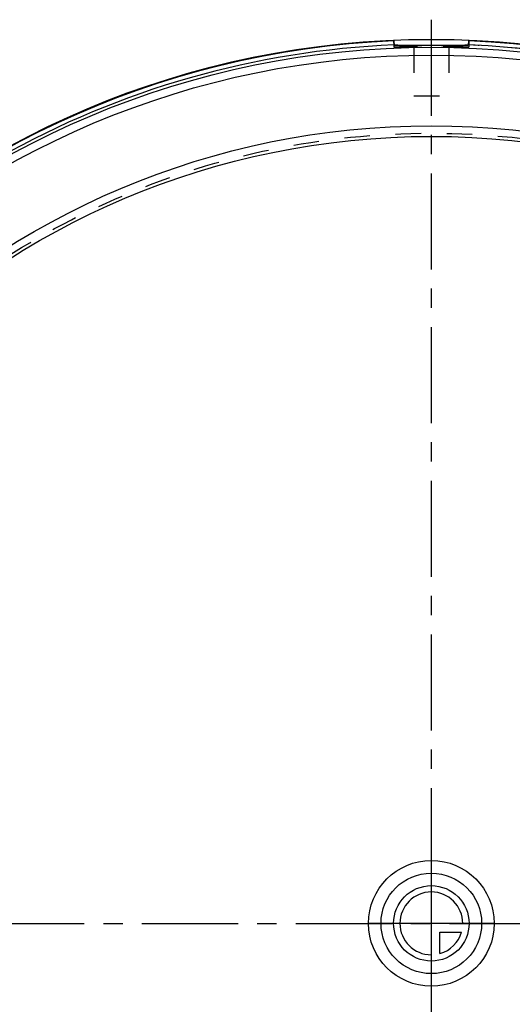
# Model space of a CAD drawing. Header units: millimetres. Extents: x 270 to 730, y 270 to 730.
# Tile 3 of 4: x 395 to 521, y 479 to 730. Entities that reach past the tile are written whole.
import ezdxf

# ---------------------------------------------------------------- set-up
doc = ezdxf.new("R2010")
doc.units = ezdxf.units.MM
doc.header["$LTSCALE"] = 65.185185
doc.linetypes.add('CENTER', pattern=[0.6, 0.375, -0.075, 0.075, -0.075])
doc.linetypes.add('HIDDEN', pattern=[0.2, 0.1, -0.1])
for name, color, linetype in [('KONST.EL_MIT_GEO', 7, 'CONTINUOUS'), ('KURVEN', 7, 'CONTINUOUS'), ('L1', 7, 'CONTINUOUS')]:
    doc.layers.add(name, color=color, linetype=linetype)

msp = doc.modelspace()

# ---------------------------------------------------------------- linework, layer by layer
at = {"layer": 'KONST.EL_MIT_GEO', "color": 7, "linetype": 'Continuous'}
for p, q in [((490.5, 724.59), (490.5, 724.8)), ((509.5, 724.59), (509.5, 724.8))]:
    msp.add_line(p, q, dxfattribs=at)
at = {"layer": 'KONST.EL_MIT_GEO', "color": 8, "linetype": 'HIDDEN'}
for p, q in [((490.5, 724.59), (490.5, 723)), ((490.5, 724.59), (490.5, 724.41)), ((509.5, 724.59), (509.5, 723)), ((509.5, 724.41), (509.5, 724.59)), ((509.5, 723), (490.5, 723)), ((495.55, 723), (495.55, 710.6)), ((496.96, 723.42), (497.56, 723.42)), ((502.55, 723.42), (503.05, 723.42)), ((504.45, 723), (504.45, 710.6)), ((495.55, 710.6), (504.45, 710.6))]:
    msp.add_line(p, q, dxfattribs=at)
at = {"layer": 'KONST.EL_MIT_GEO', "color": 7, "linetype": 'Continuous'}
for radius in [225, 223, 221, 203, 200.3]:
    msp.add_circle((500, 500), radius, dxfattribs=at)
at = {"layer": 'KONST.EL_MIT_GEO', "color": 8, "linetype": 'HIDDEN'}
msp.add_circle((500, 500), 201.1, dxfattribs=at)
at = {"layer": 'KONST.EL_MIT_GEO', "color": 7, "linetype": 'Continuous'}
for centre, radius, start, end in [((500, 500), 224.79, 92.4221, 87.5779), ((374.33, 724.47), 135.17, 359.9047, 0.0488), ((500, 500), 223.79, 133.306, 87.5794), ((500, 500), 223.79, 92.4206, 119.4294)]:
    msp.add_arc(centre, radius, start, end, dxfattribs=at)
at = {"layer": 'KONST.EL_MIT_GEO', "color": 8, "linetype": 'HIDDEN'}
for centre, radius, start, end in [((556.37, 724.4), 65.87, 179.9897, 180.1312), ((500, 500), 223.79, 133.1558, 87.5794)]:
    msp.add_arc(centre, radius, start, end, dxfattribs=at)
at = {"layer": 'KONST.EL_MIT_GEO', "color": 7, "linetype": 'Continuous'}
for points, knots in [([(490.55, 723.59), (490.52, 723.6), (490.52, 723.74), (490.5, 723.92), (490.5, 724.24), (490.5, 724.46), (490.5, 724.59)], [0, 0, 0, 0, 0.091626, 0.310082, 0.628792, 1, 1, 1, 1]), ([(496.95, 723.42), (496.15, 723.42), (494.69, 723.42), (492.97, 723.44), (491.86, 723.47), (491.26, 723.49), (490.84, 723.53), (490.62, 723.56), (490.55, 723.59)], [0, 0, 0, 0, 0.376396, 0.683738, 0.803424, 0.897105, 0.962965, 1, 1, 1, 1]), ([(500, 723.42), (499.74, 723.42), (498.73, 723.42), (497.71, 723.42), (496.95, 723.42)], [0, 0, 0, 0, 0.25387, 1, 1, 1, 1]), ([(503.05, 723.42), (502.8, 723.42), (501.79, 723.42), (500.77, 723.42), (500, 723.42)], [0, 0, 0, 0, 0.244161, 1, 1, 1, 1]), ([(509.45, 723.59), (509.38, 723.56), (509.16, 723.53), (508.74, 723.49), (508.14, 723.47), (507.03, 723.44), (505.31, 723.42), (503.85, 723.42), (503.05, 723.42)], [0, 0, 0, 0, 0.037038, 0.102895, 0.196567, 0.316248, 0.623584, 1, 1, 1, 1]), ([(509.47, 723.61), (509.47, 723.61), (509.46, 723.6), (509.46, 723.59), (509.45, 723.59)], [0, 0, 0, 0, 0.60376, 1, 1, 1, 1]), ([(509.5, 723.96), (509.5, 723.92), (509.49, 723.8), (509.49, 723.68), (509.47, 723.61)], [0, 0, 0, 0, 0.347851, 1, 1, 1, 1])]:
    msp.add_open_spline(points, degree=3, knots=knots, dxfattribs=at)
at = {"layer": 'KONST.EL_MIT_GEO', "color": 8, "linetype": 'HIDDEN'}
for points in [[(490.5, 724.25), (490.5, 724.15), (490.5, 724.06), (490.5, 723.96)], [(490.55, 723.59), (490.58, 723.58), (490.62, 723.57), (490.66, 723.56)], [(509.34, 723.56), (509.38, 723.57), (509.42, 723.58), (509.45, 723.59)]]:
    msp.add_open_spline(points, degree=3, dxfattribs=at)
for points, knots in [([(509.48, 723.66), (509.49, 723.7), (509.5, 723.95), (509.5, 724.2), (509.5, 724.41)], [0, 0, 0, 0, 0.164352, 1, 1, 1, 1]), ([(490.5, 723.96), (490.5, 723.93), (490.51, 723.83), (490.51, 723.73), (490.52, 723.66)], [0, 0, 0, 0, 0.31164, 1, 1, 1, 1]), ([(490.52, 723.66), (490.52, 723.65), (490.53, 723.64), (490.53, 723.62), (490.53, 723.61)], [0, 0, 0, 0, 0.561373, 1, 1, 1, 1]), ([(490.53, 723.61), (490.53, 723.61), (490.54, 723.6), (490.54, 723.59), (490.55, 723.59)], [0, 0, 0, 0, 0.603858, 1, 1, 1, 1]), ([(490.66, 723.56), (490.91, 723.51), (491.64, 723.48), (492.99, 723.43), (494.83, 723.42), (496.21, 723.42), (496.96, 723.42)], [0, 0, 0, 0, 0.124338, 0.343412, 0.642296, 1, 1, 1, 1]), ([(503.05, 723.42), (503.8, 723.42), (505.18, 723.42), (507.02, 723.43), (508.36, 723.48), (509.09, 723.51), (509.34, 723.56)], [0, 0, 0, 0, 0.357782, 0.656665, 0.875706, 1, 1, 1, 1]), ([(509.45, 723.59), (509.46, 723.59), (509.47, 723.62), (509.48, 723.65), (509.48, 723.66)], [0, 0, 0, 0, 0.338149, 1, 1, 1, 1])]:
    msp.add_open_spline(points, degree=3, knots=knots, dxfattribs=at)
at = {"layer": 'KONST.EL_MIT_GEO', "color": 7, "linetype": 'Continuous'}
msp.add_open_spline([(509.5, 724.25), (509.5, 724.15), (509.5, 724.06), (509.5, 723.96)], degree=3, dxfattribs=at)
at = {"layer": 'KURVEN', "color": 40, "linetype": 'Continuous'}
for p, q in [((500, 516), (500, 484)), ((516, 500), (484, 500)), ((502.2, 492.31), (502.2, 497.8)), ((502.2, 497.8), (507.69, 497.8))]:
    msp.add_line(p, q, dxfattribs=at)
for radius in [16, 12.8, 9.6]:
    msp.add_circle((500, 500), radius, dxfattribs=at)
for start, end in [(0, 270), (285.962, 344.038)]:
    msp.add_arc((500, 500), 8, start, end, dxfattribs=at)
at = {"layer": 'L1', "color": 2, "linetype": 'CENTER'}
for p, q in [((500, 730), (500, 270)), ((269.93, 500), (730.07, 500))]:
    msp.add_line(p, q, dxfattribs=at)

doc.saveas('drawing.dxf')
